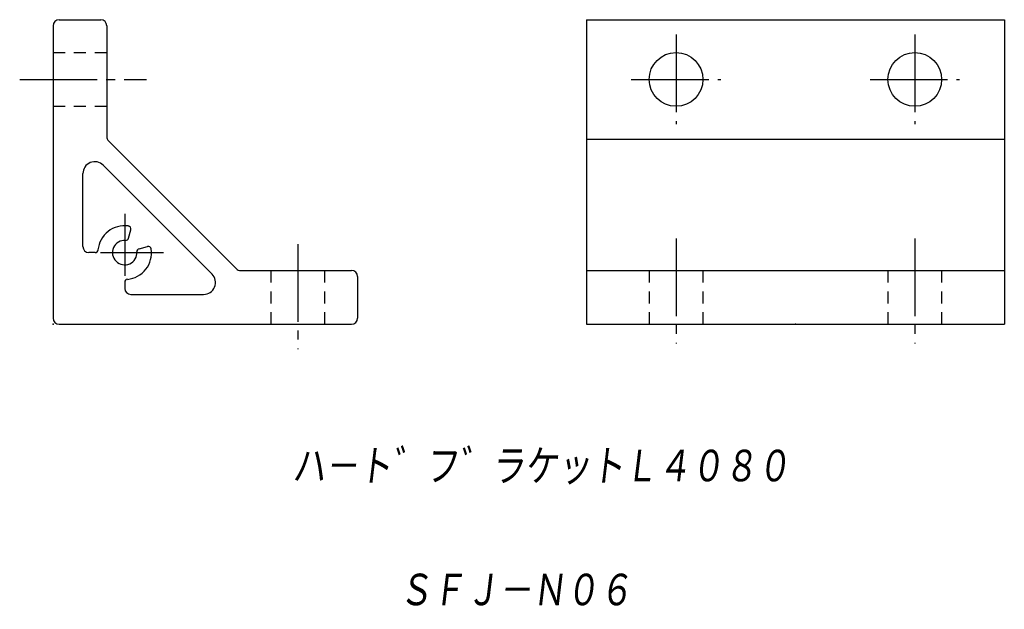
# Model space of a CAD drawing. Extents: x -6 to 159, y -48 to 51.
import ezdxf

# ---------------------------------------------------------------- set-up
doc = ezdxf.new("R2010")
doc.units = 0
doc.linetypes.add('CENTER', pattern=[17.5, 13, -1.5, 1.5, -1.5])
doc.linetypes.add('DASHED', pattern=[3.5, 2, -1.5])
doc.layers.get('0').update_dxf_attribs({"linetype": 'CONTINUOUS'})
doc.styles.get("Standard").update_dxf_attribs({"font": 'txt', "bigfont": 'BIGFONT'})

msp = doc.modelspace()

# ---------------------------------------------------------------- linework, layer by layer
at = {"color": 7, "linetype": 'CONTINUOUS'}
for p, q in [((0, 50), (0, 1)), ((1, 51), (8, 51)), ((9, 50), (9, 31.41)), ((89.37, 51), (89.37, 0)), ((89.37, 51), (159.37, 51)), ((159.37, 51), (159.37, 0)), ((9.29, 30.71), (30.71, 9.29)), ((89.37, 31), (159.37, 31)), ((26.64, 8.41), (8.41, 26.64)), ((5, 13), (5, 25.22)), ((12.65, 14.42), (13.03, 15.83)), ((7.03, 12), (6, 12)), ((14.42, 12.65), (15.83, 13.03)), ((31.41, 9), (50, 9)), ((89.37, 9), (159.37, 9)), ((12, 7.03), (12, 6)), ((51, 8), (51, 1)), ((13, 5), (25.22, 5)), ((1, 0), (50, 0)), ((89.37, 0), (159.37, 0))]:
    msp.add_line(p, q, dxfattribs=at)
at = {"color": 7, "linetype": 'CENTER'}
for p, q in [((104.37, 48.5), (104.37, 33.5)), ((144.37, 48.5), (144.37, 33.5)), ((-5.59, 41), (15.64, 41)), ((96.87, 41), (111.87, 41)), ((136.87, 41), (151.87, 41)), ((12, 18.5), (12, 8.09)), ((41, 13.43), (41, -4.16)), ((104.37, 14.38), (104.37, -3.21)), ((144.37, 14.38), (144.37, -3.21)), ((7.95, 12), (18.5, 12))]:
    msp.add_line(p, q, dxfattribs=at)
at = {"color": 7, "linetype": 'DASHED'}
for p, q in [((0, 45.5), (9, 45.5)), ((0, 36.5), (9, 36.5)), ((36.5, 9), (36.5, 0)), ((45.5, 9), (45.5, 0)), ((99.87, 9), (99.87, 0)), ((108.87, 9), (108.87, 0)), ((139.87, 9), (139.87, 0)), ((148.87, 9), (148.87, 0))]:
    msp.add_line(p, q, dxfattribs=at)
at = {"color": 7, "linetype": 'CONTINUOUS'}
for centre in [(104.37, 41), (144.37, 41)]:
    msp.add_circle(centre, 4.5, dxfattribs=at)
for centre, radius, start, end in [((1, 50), 1, 90, 180), ((8, 50), 1, 0, 90), ((10, 31.41), 1, 180, 225), ((7, 25.22), 2, 45, 180), ((12, 12), 4.5, 82.1805, 174.2608), ((12.54, 15.96), 0.5, 345, 82.1805), ((12, 12), 2.05, 86.3073, 3.6923), ((12.16, 14.54), 0.5, 266.3073, 345), ((6, 13), 1, 180, 270), ((7.03, 12.5), 0.5, 270, 354.2608), ((12, 12), 4.5, 275.7392, 7.8193), ((14.54, 12.16), 0.5, 105, 183.6923), ((15.96, 12.54), 0.5, 7.8193, 105), ((25.22, 7), 2, 270, 45), ((31.41, 10), 1, 225, 270), ((50, 8), 1, 0, 90), ((12.5, 7.03), 0.5, 95.7392, 180), ((13, 6), 1, 180, 270), ((1, 1), 1, 180, 270), ((50, 1), 1, 270, 360)]:
    msp.add_arc(centre, radius, start, end, dxfattribs=at)
for p in [(0, 0), (124.37, 0)]:
    msp.add_point(p, dxfattribs=at)

# ---------------------------------------------------------------- texts
at = {"color": 7, "linetype": 'CONTINUOUS', "oblique": 7}
for s, width, p in [('ハ－ト゛フ゛ラケットＬ４０８０', 0.843065, (39.99, -26.87)), ('ＳＦＪ－Ｎ０６', 0.846339, (57.87, -47.62))]:
    msp.add_text(s, height=6, dxfattribs=dict(at, width=width)).set_placement(p)

doc.saveas('drawing.dxf')
